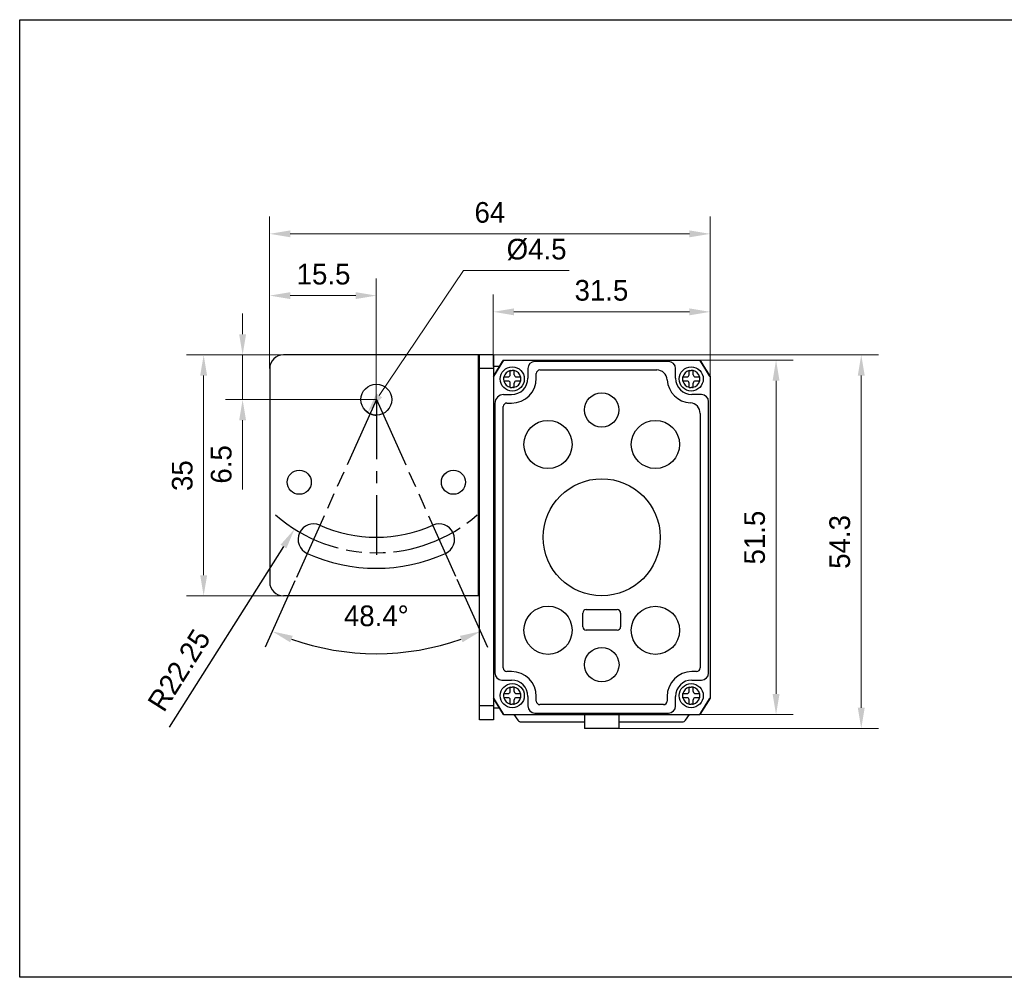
# Model space of a CAD drawing. Header units: millimetres. Extents: x -47 to 318, y 169 to 308.
# Tile 1 of 2: x -47 to 96, y 169 to 308. Entities that reach past the tile are written whole.
import ezdxf

# ---------------------------------------------------------------- set-up
doc = ezdxf.new("R2010")
doc.units = ezdxf.units.MM
doc.header["$LTSCALE"] = 23.1
doc.header["$PDMODE"] = 3
doc.header["$PDSIZE"] = 8
doc.linetypes.add('CENTER', pattern=[0.6, 0.375, -0.075, 0.075, -0.075])
doc.linetypes.add('PHANTOM', pattern=[0.8, 0.45, -0.05, 0.1, -0.05, 0.1, -0.05])
doc.layers.get('0').update_dxf_attribs({"linetype": 'CONTINUOUS'})
doc.layers.get('Defpoints').update_dxf_attribs({"linetype": 'CONTINUOUS'})
for name, color, linetype in [('000-ID2000X_DXF_DIMENSION', 7, 'CONTINUOUS'), ('DA-13-014413DXF_CONTINUOUS_LINE', 7, 'CONTINUOUS'), ('DE-11-107728_DXF_AXIS', 7, 'CONTINUOUS'), ('DE-11-107728DXF_CONTINUOUS_LINE', 7, 'CONTINUOUS'), ('DE-13-002784DXF_CONTINUOUS_LINE', 7, 'CONTINUOUS'), ('DE-13-002800DXF_CONTINUOUS_LINE', 7, 'CONTINUOUS'), ('DE-13-002801DXF_CONTINUOUS_LINE', 7, 'CONTINUOUS'), ('DE-13-002819DXF_CONTINUOUS_LINE', 7, 'CONTINUOUS'), ('DE-18-000293DXF_CONTINUOUS_LINE', 7, 'CONTINUOUS'), ('DE-18-000305DXF_CONTINUOUS_LINE', 7, 'CONTINUOUS'), ('DIMS', 7, 'CONTINUOUS'), ('SC-PM2X10B_DXF_CONTINUOUS_LINE', 7, 'CONTINUOUS')]:
    doc.layers.add(name, color=color, linetype=linetype)
doc.styles.get("Standard").update_dxf_attribs({"font": 'ISOCP', "width": 0.8})
doc.styles.add('尺寸值（小）', font='兰亭黑 GBK.TTF', dxfattribs={"height": 3})
doc.dimstyles.new('1直线标注', dxfattribs={"dimtxt": 3, "dimasz": 3, "dimexe": 2.5, "dimexo": 0, "dimtad": 1, "dimdec": 1, "dimdsep": 46, "dimtxsty": '尺寸值（小）', "dimblk": '_FILLED', "dimcen": 0, "dimclrd": 8, "dimclre": 8, "dimclrt": 7, "dimadec": 0, "dimazin": 0, "dimtp": 0.001, "dimtm": 0.001, "dimtfac": 1, "dimtdec": 1, "dimtmove": 0, "dimatfit": 0, "dimldrblk": '_FILLED', "dimfxl": 1, "dimtolj": 1, "dimlwd": 15, "dimlwe": 15, "dimarcsym": 0})
doc.dimstyles.new('2大圆直径标注', dxfattribs={"dimtxt": 3, "dimasz": 3, "dimexe": 2.5, "dimexo": 0, "dimtad": 1, "dimtoh": 1, "dimdec": 3, "dimlfac": 1.25, "dimdsep": 46, "dimtxsty": '尺寸值（小）', "dimblk": '_FILLED', "dimcen": 0, "dimclrd": 8, "dimclre": 8, "dimclrt": 7, "dimadec": 0, "dimazin": 0, "dimtp": 0.001, "dimtm": 0.001, "dimtfac": 1, "dimtdec": 3, "dimtmove": 0, "dimatfit": 2, "dimldrblk": '_FILLED', "dimfxl": 1, "dimtolj": 1, "dimlwd": 15, "dimlwe": 15, "dimarcsym": 0})
doc.dimstyles.new('DIMSTYLE_6', dxfattribs={"dimtxt": 3, "dimasz": 3, "dimexe": 2.5, "dimexo": 0.5, "dimgap": 3, "dimtad": 1, "dimdec": 1, "dimdsep": 46, "dimtxsty": 'STANDARD', "dimblk": '_FILLED', "dimblk1": '_FILLED', "dimblk2": '_FILLED', "dimcen": 0.09, "dimclrt": 3, "dimazin": 2, "dimtp": 0.5, "dimtm": 0.5, "dimtfac": 1, "dimtdec": -1, "dimtofl": 0, "dimtmove": 0, "dimatfit": 3, "dimldrblk": '_FILLED', "dimfxl": 1, "dimtolj": 1, "dimarcsym": 0})
doc.dimstyles.new('DIMSTYLE_7', dxfattribs={"dimtxt": 3, "dimasz": 3, "dimexe": 2.5, "dimexo": 0.5, "dimgap": 0.75, "dimtad": 1, "dimdsep": 46, "dimtxsty": 'STANDARD', "dimblk": '_FILLED', "dimblk1": '_FILLED', "dimblk2": '_FILLED', "dimcen": 0.09, "dimclrt": 3, "dimazin": 2, "dimtp": 0.2, "dimtm": 0.2, "dimtfac": 1, "dimtofl": 0, "dimtmove": 0, "dimatfit": 3, "dimldrblk": '_FILLED', "dimfxl": 1, "dimtolj": 1, "dimarcsym": 0})

# ---------------------------------------------------------------- blocks, each defined once
blk = doc.blocks.new('_FILLED')
at = {"color": 0, "linetype": 'ByBlock'}
blk.add_solid([(0, 0), (-1, 0.167), (-1, -0.167)], dxfattribs=at)
blk = doc.blocks.new('*D57')
at = {"layer": '000-ID2000X_DXF_DIMENSION', "color": 8, "lineweight": 15}
for p, q in [((21.66, 258.09), (21.66, 268.54)), ((53.16, 256.64), (53.16, 268.54)), ((24.66, 266.04), (50.16, 266.04))]:
    blk.add_line(p, q, dxfattribs=at)
at = {"layer": 'Defpoints', "color": 0}
for p in [(53.16, 266.04), (21.66, 258.09), (53.16, 256.64)]:
    blk.add_point(p, dxfattribs=at)
at = {"layer": '000-ID2000X_DXF_DIMENSION', "color": 8, "linetype": 'ByBlock', "lineweight": 15, "xscale": 3, "yscale": 3, "zscale": 3, "rotation": 180}
blk.add_blockref('_FILLED', (21.66, 266.04), dxfattribs=at)
at = {"layer": '000-ID2000X_DXF_DIMENSION', "color": 8, "linetype": 'ByBlock', "lineweight": 15, "xscale": 3, "yscale": 3, "zscale": 3}
blk.add_blockref('_FILLED', (53.16, 266.04), dxfattribs=at)
at = {"layer": '000-ID2000X_DXF_DIMENSION', "color": 7, "insert": (37.37, 270.67), "char_height": 3, "attachment_point": 2, "line_spacing_factor": 0.9, "style": '尺寸值（小）'}
blk.add_mtext('\\A1;31.5', dxfattribs=at)
blk = doc.blocks.new('*D58')
at = {"layer": '000-ID2000X_DXF_DIMENSION', "color": 8, "lineweight": 15}
for p, q in [((51.66, 259.04), (65.24, 259.04)), ((62.74, 256.04), (62.74, 210.54)), ((51.66, 207.54), (65.24, 207.54))]:
    blk.add_line(p, q, dxfattribs=at)
at = {"layer": 'Defpoints', "color": 0}
for p in [(51.66, 259.04), (51.66, 207.54), (62.74, 207.54)]:
    blk.add_point(p, dxfattribs=at)
at = {"layer": '000-ID2000X_DXF_DIMENSION', "color": 8, "linetype": 'ByBlock', "lineweight": 15, "xscale": 3, "yscale": 3, "zscale": 3}
for p, rotation in [((62.74, 259.04), 90), ((62.74, 207.54), 270)]:
    blk.add_blockref('_FILLED', p, dxfattribs=dict(at, rotation=rotation))
at = {"layer": '000-ID2000X_DXF_DIMENSION', "color": 7, "insert": (58.12, 233.25), "char_height": 3, "attachment_point": 2, "rotation": 90, "line_spacing_factor": 0.9, "style": '尺寸值（小）'}
blk.add_mtext('\\A1;51.5', dxfattribs=at)
blk = doc.blocks.new('*D67')
at = {"layer": '000-ID2000X_DXF_DIMENSION', "color": 8, "lineweight": 15}
for p, q in [((-10.84, 257.79), (-10.84, 279.87)), ((53.16, 256.64), (53.16, 279.87)), ((-7.84, 277.37), (50.16, 277.37))]:
    blk.add_line(p, q, dxfattribs=at)
at = {"layer": 'Defpoints', "color": 0}
for p in [(53.16, 277.37), (-10.84, 257.79), (53.16, 256.64)]:
    blk.add_point(p, dxfattribs=at)
at = {"layer": '000-ID2000X_DXF_DIMENSION', "color": 8, "linetype": 'ByBlock', "lineweight": 15, "xscale": 3, "yscale": 3, "zscale": 3, "rotation": 180}
blk.add_blockref('_FILLED', (-10.84, 277.37), dxfattribs=at)
at = {"layer": '000-ID2000X_DXF_DIMENSION', "color": 8, "linetype": 'ByBlock', "lineweight": 15, "xscale": 3, "yscale": 3, "zscale": 3}
blk.add_blockref('_FILLED', (53.16, 277.37), dxfattribs=at)
at = {"layer": '000-ID2000X_DXF_DIMENSION', "color": 7, "insert": (21.16, 281.99), "char_height": 3, "attachment_point": 2, "line_spacing_factor": 0.9, "style": '尺寸值（小）'}
blk.add_mtext('\\A1;64', dxfattribs=at)
blk = doc.blocks.new('*D68')
at = {"layer": '000-ID2000X_DXF_DIMENSION', "color": 8, "lineweight": 15}
for p, q in [((19.46, 259.79), (77.62, 259.79)), ((75.12, 256.79), (75.12, 208.54)), ((37.41, 205.54), (77.62, 205.54))]:
    blk.add_line(p, q, dxfattribs=at)
at = {"layer": 'Defpoints', "color": 0}
for p in [(19.46, 259.79), (37.41, 205.54), (75.12, 205.54)]:
    blk.add_point(p, dxfattribs=at)
at = {"layer": '000-ID2000X_DXF_DIMENSION', "color": 8, "linetype": 'ByBlock', "lineweight": 15, "xscale": 3, "yscale": 3, "zscale": 3}
for p, rotation in [((75.12, 259.79), 89.99999999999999), ((75.12, 205.54), 270)]:
    blk.add_blockref('_FILLED', p, dxfattribs=dict(at, rotation=rotation))
at = {"layer": '000-ID2000X_DXF_DIMENSION', "color": 7, "insert": (70.49, 232.62), "char_height": 3, "attachment_point": 2, "rotation": 90, "line_spacing_factor": 0.9, "style": '尺寸值（小）'}
blk.add_mtext('\\A1;54.3', dxfattribs=at)
blk = doc.blocks.new('*D69')
at = {"layer": '000-ID2000X_DXF_DIMENSION', "color": 8, "lineweight": 15}
for p, q in [((-8.84, 259.79), (-22.93, 259.79)), ((-20.43, 256.79), (-20.43, 227.79)), ((-8.84, 224.79), (-22.93, 224.79))]:
    blk.add_line(p, q, dxfattribs=at)
at = {"layer": 'Defpoints', "color": 0}
for p in [(-8.84, 259.79), (-20.43, 224.79), (-8.84, 224.79)]:
    blk.add_point(p, dxfattribs=at)
at = {"layer": '000-ID2000X_DXF_DIMENSION', "color": 8, "linetype": 'ByBlock', "lineweight": 15, "xscale": 3, "yscale": 3, "zscale": 3}
for p, rotation in [((-20.43, 259.79), 89.99999999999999), ((-20.43, 224.79), 270)]:
    blk.add_blockref('_FILLED', p, dxfattribs=dict(at, rotation=rotation))
at = {"layer": '000-ID2000X_DXF_DIMENSION', "color": 7, "insert": (-25.05, 242.25), "char_height": 3, "attachment_point": 2, "rotation": 90, "line_spacing_factor": 0.9, "style": '尺寸值（小）'}
blk.add_mtext('\\A1;35', dxfattribs=at)
blk = doc.blocks.new('*D70')
at = {"layer": '000-ID2000X_DXF_DIMENSION', "color": 8, "lineweight": 15}
for p, q in [((-10.84, 257.79), (-10.84, 270.9)), ((4.66, 253.2), (4.66, 270.9)), ((1.66, 268.4), (-7.84, 268.4))]:
    blk.add_line(p, q, dxfattribs=at)
at = {"layer": 'Defpoints', "color": 0}
for p in [(-10.84, 268.4), (-10.84, 257.79), (4.66, 253.2)]:
    blk.add_point(p, dxfattribs=at)
at = {"layer": '000-ID2000X_DXF_DIMENSION', "color": 8, "linetype": 'ByBlock', "lineweight": 15, "xscale": 3, "yscale": 3, "zscale": 3, "rotation": 180}
blk.add_blockref('_FILLED', (-10.84, 268.4), dxfattribs=at)
at = {"layer": '000-ID2000X_DXF_DIMENSION', "color": 8, "linetype": 'ByBlock', "lineweight": 15, "xscale": 3, "yscale": 3, "zscale": 3}
blk.add_blockref('_FILLED', (4.66, 268.4), dxfattribs=at)
at = {"layer": '000-ID2000X_DXF_DIMENSION', "color": 7, "insert": (-3.01, 273.02), "char_height": 3, "attachment_point": 2, "line_spacing_factor": 0.9, "style": '尺寸值（小）'}
blk.add_mtext('\\A1;15.5', dxfattribs=at)
blk = doc.blocks.new('*D71')
at = {"layer": '000-ID2000X_DXF_DIMENSION', "color": 8, "lineweight": 15}
for p, q in [((-14.77, 262.79), (-14.77, 265.79)), ((-8.84, 259.79), (-17.27, 259.79)), ((-14.77, 253.29), (-14.77, 259.79)), ((4.66, 253.29), (-17.27, 253.29)), ((-14.77, 250.29), (-14.77, 240.23))]:
    blk.add_line(p, q, dxfattribs=at)
at = {"layer": 'Defpoints', "color": 0}
for p in [(-14.77, 259.79), (-8.84, 259.79), (4.66, 253.29)]:
    blk.add_point(p, dxfattribs=at)
at = {"layer": '000-ID2000X_DXF_DIMENSION', "color": 8, "linetype": 'ByBlock', "lineweight": 15, "xscale": 3, "yscale": 3, "zscale": 3}
for p, rotation in [((-14.77, 259.79), 270), ((-14.77, 253.29), 90)]:
    blk.add_blockref('_FILLED', p, dxfattribs=dict(at, rotation=rotation))
at = {"layer": '000-ID2000X_DXF_DIMENSION', "color": 7, "insert": (-19.39, 246.67), "char_height": 3, "attachment_point": 3, "rotation": 90, "line_spacing_factor": 0.9, "style": '尺寸值（小）'}
blk.add_mtext('\\A1;6.5', dxfattribs=at)
blk = doc.blocks.new('*D80')
at = {"layer": '000-ID2000X_DXF_DIMENSION', "color": 0, "lineweight": -2}
for p, q in [((-7.16, 226.99), (-11.49, 217.35)), ((16.38, 227.2), (20.81, 217.35))]:
    blk.add_line(p, q, dxfattribs=at)
blk.add_arc((4.66, 253.29), 36.9, 250.4631, 289.5369, dxfattribs=at)
at = {"layer": 'Defpoints', "color": 0}
for p in [(-6.81, 227.77), (16.03, 227.98), (16.18, 227.66), (-6.95, 227.44), (-0.52, 216.75)]:
    blk.add_point(p, dxfattribs=at)
at = {"layer": '000-ID2000X_DXF_DIMENSION', "color": 0, "linetype": 'ByBlock', "lineweight": -2, "xscale": 3, "yscale": 3, "zscale": 3}
for p, rotation in [((-10.46, 219.63), 158.1334902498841), ((19.79, 219.63), 21.86650975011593)]:
    blk.add_blockref('_FILLED', p, dxfattribs=dict(at, rotation=rotation))
at = {"layer": '000-ID2000X_DXF_DIMENSION', "insert": (4.66, 223.39), "char_height": 3, "attachment_point": 2, "line_spacing_factor": 0.9, "style": '尺寸值（小）'}
blk.add_mtext('48.4°{}{{\\H0.7x;}{}}', dxfattribs=at)
blk = doc.blocks.new('*D73')
at = {"layer": '000-ID2000X_DXF_DIMENSION', "color": 0}
for p, q in [((4.57, 253.29), (4.75, 253.29)), ((4.66, 253.2), (4.66, 253.38))]:
    blk.add_line(p, q, dxfattribs=at)
at = {"layer": '000-ID2000X_DXF_DIMENSION', "color": 0, "lineweight": -2}
blk.add_line((-8.83, 231.95), (-25.43, 205.7), dxfattribs=at)
at = {"layer": 'Defpoints', "color": 0}
for p in [(4.66, 253.29), (-7.23, 234.48)]:
    blk.add_point(p, dxfattribs=at)
at = {"layer": '000-ID2000X_DXF_DIMENSION', "color": 0, "linetype": 'ByBlock', "lineweight": -2, "xscale": 3, "yscale": 3, "zscale": 3, "rotation": 57.70082770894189}
blk.add_blockref('_FILLED', (-7.23, 234.48), dxfattribs=at)
at = {"layer": '000-ID2000X_DXF_DIMENSION', "insert": (-21.83, 220.27), "char_height": 3, "attachment_point": 3, "rotation": 57.7008, "line_spacing_factor": 0.9, "style": '尺寸值（小）'}
blk.add_mtext('\\A1;R22.25', dxfattribs=at)
blk = doc.blocks.new('*D79')
at = {"layer": '000-ID2000X_DXF_DIMENSION', "color": 8, "lineweight": 15}
for p in [(5.08, 253.91), (32.66, 272.03)]:
    blk.add_line(p, (17.35, 272.03), dxfattribs=at)
at = {"layer": 'Defpoints', "color": 0}
for p in [(5.92, 255.15), (3.4, 251.43)]:
    blk.add_point(p, dxfattribs=at)
at = {"layer": '000-ID2000X_DXF_DIMENSION', "color": 8, "linetype": 'ByBlock', "lineweight": 15, "xscale": 3, "yscale": 3, "zscale": 3, "rotation": 235.8848527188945}
blk.add_blockref('_FILLED', (3.4, 251.43), dxfattribs=at)
at = {"layer": '000-ID2000X_DXF_DIMENSION', "color": 7, "insert": (23.6, 276.65), "char_height": 3, "attachment_point": 1, "line_spacing_factor": 0.9, "style": '尺寸值（小）'}
blk.add_mtext('\\A1;%%c4.5{}{{\\H0.7x;}{}}', dxfattribs=at)

msp = doc.modelspace()

# ---------------------------------------------------------------- linework, layer by layer
at = {"linetype": 'PHANTOM'}
for q in [(-6.95295, 227.442), (16.17975, 227.65938)]:
    msp.add_line((4.66224, 253.29165), q, dxfattribs=at)
msp.add_lwpolyline([(-47.16163, 308.47538), (318.23991, 308.47538), (318.23991, 169.38377), (-47.16163, 169.38377)], close=True)
msp.add_arc((4.66224, 253.29165), 22.25, 228.8425136, 311.259964, dxfattribs=at)
at = {"layer": 'DA-13-014413DXF_CONTINUOUS_LINE'}
for p, q in [((23.43927, 259.04165), (51.38521, 259.04165)), ((21.73822, 256.76321), (23.01542, 258.80673)), ((51.80907, 258.80673), (53.08627, 256.76321)), ((21.66224, 256.4983), (21.66224, 210.085)), ((53.16224, 256.4983), (53.16224, 210.085)), ((23.01542, 207.77657), (21.73822, 209.82009)), ((53.08627, 209.82009), (51.80907, 207.77657)), ((23.43927, 207.54165), (51.38521, 207.54165))]:
    msp.add_line(p, q, dxfattribs=at)
at = {"layer": 'DE-11-107728_DXF_AXIS', "linetype": 'CENTER'}
msp.add_line((4.66224, 253.29165), (4.66224, 229.13273), dxfattribs=at)
at = {"layer": 'DE-11-107728DXF_CONTINUOUS_LINE'}
for p, q in [((19.66224, 259.79165), (-8.83776, 259.79165)), ((19.46224, 259.79165), (19.46224, 224.79165)), ((19.66224, 206.79165), (19.66224, 259.79165)), ((21.66224, 259.79165), (19.66224, 259.79165)), ((21.66224, 259.79165), (21.66224, 256.64165)), ((-10.83776, 257.79165), (-10.83776, 226.79165)), ((21.66224, 257.79165), (19.66224, 257.79165)), ((19.66224, 224.79165), (-8.83776, 224.79165)), ((21.66224, 209.94165), (21.66224, 206.79165)), ((21.66224, 208.79165), (19.66224, 208.79165)), ((21.66224, 206.79165), (19.66224, 206.79165))]:
    msp.add_line(p, q, dxfattribs=at)
for centre, radius in [((4.66224, 253.29165), 2.25), ((-6.53776, 241.29165), 1.75), ((15.86224, 241.29165), 1.75)]:
    msp.add_circle(centre, radius, dxfattribs=at)
for centre, radius, start, end in [((-8.83776, 257.79165), 2, 90, 180), ((-4.45717, 232.99636), 2.25, 65.8038758, 245.8038758), ((4.66224, 253.29165), 20, 245.8038758, 294.1961242), ((13.78166, 232.99636), 2.25, 294.1961242, 114.1961242), ((4.66224, 253.29165), 24.5, 245.8038758, 294.1961242), ((-8.83776, 226.79165), 2, 180, 270)]:
    msp.add_arc(centre, radius, start, end, dxfattribs=at)
at = {"layer": 'DE-13-002784DXF_CONTINUOUS_LINE'}
for p, q in [((24.65363, 207.54165), (25.23087, 206.7335)), ((49.58981, 206.7335), (50.16706, 207.54165)), ((25.71911, 206.48224), (34.91224, 206.48224)), ((39.91224, 206.48224), (49.10157, 206.48224))]:
    msp.add_line(p, q, dxfattribs=at)
for centre, start, end in [((25.71911, 207.08224), 215.5376778, 270), ((49.10157, 207.08224), 270, 324.4623222)]:
    msp.add_arc(centre, 0.6, start, end, dxfattribs=at)
at = {"layer": 'DE-13-002800DXF_CONTINUOUS_LINE'}
for p, q in [((23.43936, 259.04165), (51.38512, 259.04165)), ((23.01537, 258.80665), (21.73824, 256.76325)), ((53.08624, 256.76325), (51.80912, 258.80665)), ((21.66224, 256.49825), (21.66224, 210.08505)), ((53.16224, 256.49825), (53.16224, 210.08505)), ((21.73824, 209.82005), (23.01537, 207.77665)), ((51.80912, 207.77665), (53.08624, 209.82005)), ((23.43936, 207.54165), (51.38512, 207.54165))]:
    msp.add_line(p, q, dxfattribs=at)
at = {"layer": 'DE-13-002801DXF_CONTINUOUS_LINE'}
for p, q in [((23.16224, 259.04165), (21.66224, 256.64165)), ((23.16224, 259.04165), (51.66224, 259.04165)), ((53.16224, 256.64165), (51.66224, 259.04165)), ((22.56849, 258.09165), (21.66224, 258.09165)), ((21.66224, 256.64165), (21.66224, 209.94165)), ((53.16224, 256.64165), (53.16224, 209.94165)), ((21.66224, 209.94165), (23.16224, 207.54165)), ((51.66224, 207.54165), (53.16224, 209.94165)), ((22.56849, 208.49165), (21.66224, 208.49165)), ((23.16224, 207.54165), (51.66224, 207.54165)), ((34.91224, 207.54165), (34.91224, 205.54165)), ((39.91224, 207.54165), (39.91224, 205.54165)), ((39.91224, 205.54165), (34.91224, 205.54165))]:
    msp.add_line(p, q, dxfattribs=at)
at = {"layer": 'DE-13-002819DXF_CONTINUOUS_LINE'}
for p, q in [((21.66224, 256.64165), (23.16224, 259.04165)), ((23.16224, 259.04165), (51.66224, 259.04165)), ((51.66224, 259.04165), (53.16224, 256.64165)), ((26.68482, 257.79165), (26.68482, 256.39165)), ((47.11224, 258.81907), (27.71224, 258.81907)), ((28.43224, 257.59783), (45.40225, 257.59783)), ((48.13966, 256.39165), (48.13966, 257.79165)), ((21.66224, 256.64165), (21.66224, 209.94165)), ((27.90606, 256.39165), (27.90606, 257.07165)), ((53.16224, 256.64165), (53.16224, 209.94165)), ((23.16224, 254.01907), (24.31224, 254.01907)), ((51.91224, 254.01907), (50.51224, 254.01907)), ((21.88482, 252.74165), (21.85078, 252.74165)), ((21.88482, 252.74165), (21.88482, 213.59165)), ((23.10606, 214.31165), (23.10606, 252.27165)), ((23.63224, 252.79783), (24.31224, 252.79783)), ((52.93966, 213.59165), (52.93966, 252.99165)), ((51.71842, 251.28166), (51.71842, 214.31165)), ((24.31224, 213.78546), (23.63224, 213.78546)), ((51.19224, 213.78546), (50.51224, 213.78546)), ((22.91224, 212.56423), (24.31224, 212.56423)), ((50.51224, 212.56423), (51.91224, 212.56423)), ((23.16224, 207.54165), (21.66224, 209.94165)), ((26.68482, 210.19165), (26.68482, 208.79165)), ((27.90606, 209.51165), (27.90606, 210.19165)), ((46.39224, 208.98546), (28.43224, 208.98546)), ((46.91842, 210.19165), (46.91842, 209.51165)), ((48.13966, 208.79165), (48.13966, 210.19165)), ((53.16224, 209.94165), (51.66224, 207.54165)), ((23.16224, 207.54165), (51.66224, 207.54165)), ((27.71224, 207.76423), (47.11224, 207.76423))]:
    msp.add_line(p, q, dxfattribs=at)
for centre, radius, start, end in [((27.71224, 257.79165), 1.02742, 90, 180), ((28.43224, 257.07165), 0.52618, 90, 180), ((45.40225, 256.07165), 1.52618, 3.5833217, 90), ((47.11224, 257.79165), 1.02742, 0, 90), ((24.31224, 256.39165), 3.59382, 270, 0), ((24.31224, 256.39165), 2.37258, 270, 0), ((50.51224, 256.39165), 3.59382, 183.5833217, 266.4166783), ((50.51224, 256.39165), 2.37258, 180, 270), ((23.16224, 252.74165), 1.27742, 90, 180), ((51.91224, 252.99165), 1.02742, 0, 90), ((23.63224, 252.27165), 0.52618, 90, 180), ((50.19224, 251.28166), 1.52618, 0, 86.4166783), ((22.91224, 213.59165), 1.02742, 180, 270), ((23.63224, 214.31165), 0.52618, 180, 270), ((24.31224, 210.19165), 3.59382, 0, 90), ((50.51224, 210.19165), 3.59382, 90, 180), ((51.19224, 214.31165), 0.52618, 270, 0), ((51.91224, 213.59165), 1.02742, 270, 0), ((24.31224, 210.19165), 2.37258, 0, 90), ((50.51224, 210.19165), 2.37258, 90, 180), ((28.43224, 209.51165), 0.52618, 180, 270), ((46.39224, 209.51165), 0.52618, 270, 0), ((27.71224, 208.79165), 1.02742, 180, 270), ((47.11224, 208.79165), 1.02742, 270, 0)]:
    msp.add_arc(centre, radius, start, end, dxfattribs=at)
at = {"layer": 'DE-18-000293DXF_CONTINUOUS_LINE'}
for p, q in [((34.66224, 220.29165), (34.66224, 222.29165)), ((35.16224, 222.79165), (39.66224, 222.79165)), ((40.16224, 222.29165), (40.16224, 220.29165)), ((39.66224, 219.79165), (35.16224, 219.79165))]:
    msp.add_line(p, q, dxfattribs=at)
for centre, radius in [((37.40224, 251.79165), 2.5), ((29.60224, 246.78165), 3.5), ((45.21224, 246.78165), 3.5), ((37.41224, 233.29165), 8.5), ((29.61224, 219.79165), 3.5), ((45.21224, 219.78165), 3.5), ((37.42224, 214.79165), 2.5)]:
    msp.add_circle(centre, radius, dxfattribs=at)
for centre, start, end in [((35.16224, 222.29165), 90, 180), ((39.66224, 222.29165), 0, 90), ((35.16224, 220.29165), 180, 270), ((39.66224, 220.29165), 270, 0)]:
    msp.add_arc(centre, 0.5, start, end, dxfattribs=at)
at = {"layer": 'DE-18-000305DXF_CONTINUOUS_LINE'}
for p, q in [((34.66224, 220.29165), (34.66224, 222.29165)), ((35.16224, 222.79165), (39.66224, 222.79165)), ((40.16224, 222.29165), (40.16224, 220.29165)), ((39.66224, 219.79165), (35.16224, 219.79165))]:
    msp.add_line(p, q, dxfattribs=at)
for centre, radius in [((37.40224, 251.79165), 2.5), ((29.60224, 246.78165), 3.5), ((45.21224, 246.78165), 3.5), ((37.41224, 233.29165), 8.5), ((29.61224, 219.79165), 3.5), ((45.21224, 219.78165), 3.5), ((37.42224, 214.79165), 2.5)]:
    msp.add_circle(centre, radius, dxfattribs=at)
for centre, start, end in [((35.16224, 222.29165), 90, 180), ((39.66224, 222.29165), 0, 90), ((35.16224, 220.29165), 180, 270), ((39.66224, 220.29165), 270, 0)]:
    msp.add_arc(centre, 0.5, start, end, dxfattribs=at)
at = {"layer": 'DIMS'}
msp.add_arc((4.66224, 253.29165), 2.25, 223.356045, 270, dxfattribs=at)
at = {"layer": 'SC-PM2X10B_DXF_CONTINUOUS_LINE'}
for p, q in [((24.11224, 257.54143), (24.16228, 257.54154)), ((24.11224, 256.89165), (24.11224, 257.54143)), ((24.16228, 257.54154), (24.41224, 257.54165)), ((24.71224, 256.89165), (24.71224, 257.54143)), ((50.11224, 257.54143), (50.16228, 257.54154)), ((50.11224, 256.89165), (50.11224, 257.54143)), ((50.16228, 257.54154), (50.41224, 257.54165)), ((50.71224, 256.89165), (50.71224, 257.54143)), ((23.16246, 256.59165), (23.16232, 256.52482)), ((23.16246, 256.59165), (23.81224, 256.59165)), ((25.01224, 256.59165), (25.66202, 256.59165)), ((49.16246, 256.59165), (49.16232, 256.52482)), ((49.16246, 256.59165), (49.81224, 256.59165)), ((51.01224, 256.59165), (51.66202, 256.59165)), ((23.81224, 255.99165), (23.16246, 255.99165)), ((24.11224, 255.04187), (24.11224, 255.69165)), ((24.6124, 255.04169), (24.41224, 255.04165)), ((24.71224, 255.04187), (24.71224, 255.69165)), ((25.66202, 255.99165), (25.01224, 255.99165)), ((25.66202, 255.99165), (25.66216, 256.05848)), ((49.81224, 255.99165), (49.16246, 255.99165)), ((50.11224, 255.04187), (50.11224, 255.69165)), ((50.6124, 255.04169), (50.41224, 255.04165)), ((50.71224, 255.04187), (50.71224, 255.69165)), ((51.66202, 255.99165), (51.01224, 255.99165)), ((51.66202, 255.99165), (51.66216, 256.05848)), ((23.16246, 210.59165), (23.16232, 210.52482)), ((23.16246, 210.59165), (23.81224, 210.59165)), ((24.11224, 211.54143), (24.16228, 211.54154)), ((24.11224, 210.89165), (24.11224, 211.54143)), ((24.16228, 211.54154), (24.41224, 211.54165)), ((24.71224, 210.89165), (24.71224, 211.54143)), ((25.01224, 210.59165), (25.66202, 210.59165)), ((49.16246, 210.59165), (49.16232, 210.52482)), ((49.16246, 210.59165), (49.81224, 210.59165)), ((50.11224, 211.54143), (50.16228, 211.54154)), ((50.11224, 210.89165), (50.11224, 211.54143)), ((50.16228, 211.54154), (50.41224, 211.54165)), ((50.71224, 210.89165), (50.71224, 211.54143)), ((51.01224, 210.59165), (51.66202, 210.59165)), ((23.81224, 209.99165), (23.16246, 209.99165)), ((24.11224, 209.04187), (24.11224, 209.69165)), ((24.6124, 209.04169), (24.41224, 209.04165)), ((24.71224, 209.04187), (24.71224, 209.69165)), ((25.66202, 209.99165), (25.01224, 209.99165)), ((25.66202, 209.99165), (25.66216, 210.05848)), ((49.81224, 209.99165), (49.16246, 209.99165)), ((50.11224, 209.04187), (50.11224, 209.69165)), ((50.6124, 209.04169), (50.41224, 209.04165)), ((50.71224, 209.04187), (50.71224, 209.69165)), ((51.66202, 209.99165), (51.01224, 209.99165)), ((51.66202, 209.99165), (51.66216, 210.05848))]:
    msp.add_line(p, q, dxfattribs=at)
for centre in [(24.41224, 256.29165), (50.41224, 256.29165), (24.41224, 210.29165), (50.41224, 210.29165)]:
    msp.add_circle(centre, 1.75, dxfattribs=at)
for centre, radius, start, end in [((24.48584, 153.25076), 104.29091, 89.8756188, 90.0404341), ((50.48584, 153.25076), 104.29091, 89.8756188, 90.0404341), ((147.78334, 256.29092), 124.62124, 179.8924636, 180.1375941), ((24.41224, 256.29165), 1.25, 103.8865404, 166.1134596), ((23.81224, 256.89165), 0.3, 270, 0), ((24.41224, 256.29165), 1.25, 13.8865404, 76.1134596), ((25.01224, 256.89165), 0.3, 180, 270), ((-98.95885, 256.29237), 124.62123, 359.8924636, 0.1375941), ((173.78334, 256.29092), 124.62124, 179.8924636, 180.1375941), ((50.41224, 256.29165), 1.25, 103.8865404, 166.1134596), ((49.81224, 256.89165), 0.3, 270, 0), ((50.41224, 256.29165), 1.25, 13.8865404, 76.1134596), ((51.01224, 256.89165), 0.3, 180, 270), ((-72.95885, 256.29237), 124.62123, 359.8924636, 0.1375941), ((24.41224, 256.29165), 1.25, 193.8865404, 256.1134596), ((23.81224, 255.69165), 0.3, 0, 90), ((24.33864, 359.33253), 104.29091, 269.8756188, 270.0404341), ((24.57471, 304.8276), 49.78593, 270.0433781, 270.1582792), ((24.41224, 256.29165), 1.25, 283.8865404, 346.1134596), ((25.01224, 255.69165), 0.3, 90, 180), ((50.41224, 256.29165), 1.25, 193.8865404, 256.1134596), ((49.81224, 255.69165), 0.3, 0, 90), ((50.33864, 359.33253), 104.29091, 269.8756188, 270.0404341), ((50.57471, 304.8276), 49.78593, 270.0433781, 270.1582792), ((50.41224, 256.29165), 1.25, 283.8865404, 346.1134596), ((51.01224, 255.69165), 0.3, 90, 180), ((147.78334, 210.29092), 124.62124, 179.8924636, 180.1375941), ((24.41224, 210.29165), 1.25, 103.8865404, 166.1134596), ((23.81224, 210.89165), 0.3, 270, 0), ((24.48584, 107.25076), 104.29091, 89.8756188, 90.0404341), ((24.41224, 210.29165), 1.25, 13.8865404, 76.1134596), ((25.01224, 210.89165), 0.3, 180, 270), ((-98.95885, 210.29237), 124.62123, 359.8924636, 0.1375941), ((173.78334, 210.29092), 124.62124, 179.8924636, 180.1375941), ((50.41224, 210.29165), 1.25, 103.8865404, 166.1134596), ((49.81224, 210.89165), 0.3, 270, 0), ((50.48584, 107.25076), 104.29091, 89.8756188, 90.0404341), ((50.41224, 210.29165), 1.25, 13.8865404, 76.1134596), ((51.01224, 210.89165), 0.3, 180, 270), ((-72.95885, 210.29237), 124.62123, 359.8924636, 0.1375941), ((24.41224, 210.29165), 1.25, 193.8865404, 256.1134596), ((23.81224, 209.69165), 0.3, 0, 90), ((24.33864, 313.33253), 104.29091, 269.8756188, 270.0404341), ((24.57471, 258.8276), 49.78593, 270.0433781, 270.1582792), ((24.41224, 210.29165), 1.25, 283.8865404, 346.1134596), ((25.01224, 209.69165), 0.3, 90, 180), ((50.41224, 210.29165), 1.25, 193.8865404, 256.1134596), ((49.81224, 209.69165), 0.3, 0, 90), ((50.33864, 313.33253), 104.29091, 269.8756188, 270.0404341), ((50.57471, 258.8276), 49.78593, 270.0433781, 270.1582792), ((50.41224, 210.29165), 1.25, 283.8865404, 346.1134596), ((51.01224, 209.69165), 0.3, 90, 180)]:
    msp.add_arc(centre, radius, start, end, dxfattribs=at)

# ---------------------------------------------------------------- dimensions: what is measured, and where the dimension line sits
at = {"layer": '000-ID2000X_DXF_DIMENSION'}
for base, p1, picture, middle in [((53.16224, 277.36645), (-10.83776, 257.79165), '*D67', (21.15931, 277.36645)), ((53.16224, 266.04037), (21.66224, 258.09165), '*D57', (37.36829, 266.04037))]:
    dim = msp.add_linear_dim(base=base, p1=p1, p2=(53.16224, 256.64165), dimstyle='1直线标注', dxfattribs=at)
    dim.commit()
    dim.dimension.update_dxf_attribs({"geometry": picture, "text_midpoint": middle, "dimtype": 160})
dim = msp.add_diameter_dim_2p(p1=(5.92417, 255.15445), p2=(3.40031, 251.42884), text='%%c4.5{}{{\\H0.7x;}{}}', dimstyle='2大圆直径标注', override={"dimtoh": 7, "dimdec": 3, "dimlfac": 1.25, "dimpost": '<>', "dimclrd": 8, "dimclre": 8, "dimclrt": 7, "dimtix": 0, "dimtofl": 0, "dimtmove": 0, "dimatfit": 3}, dxfattribs=at)
dim.commit()
dim.dimension.update_dxf_attribs({"geometry": '*D79', "text_midpoint": (28.13409, 272.02608), "dimtype": 163})
for base, p1, p2, angle, picture, middle in [((-10.83776, 268.39902), (4.66224, 253.20165), (-10.83776, 257.79165), 180, '*D70', (-3.00866, 268.39902)), ((-14.76658, 259.79165), (4.66224, 253.29165), (-8.83776, 259.79165), 90, '*D71', (-14.76658, 243.76089)), ((-20.42882, 224.79165), (-8.83776, 259.79165), (-8.83776, 224.79165), 270, '*D69', (-20.42882, 242.25356)), ((75.1174011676, 205.5416471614), (19.462240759, 259.7916471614), (37.412240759, 205.5416471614), 270, '*D68', (75.1174011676, 232.6197758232)), ((62.74074, 207.54165), (51.66224, 259.04165), (51.66224, 207.54165), 270, '*D58', (62.74074, 233.2477))]:
    dim = msp.add_linear_dim(base=base, p1=p1, p2=p2, angle=angle, dimstyle='1直线标注', dxfattribs=at)
    dim.commit()
    dim.dimension.update_dxf_attribs({"geometry": picture, "text_midpoint": middle, "dimtype": 160})
at = {"layer": '000-ID2000X_DXF_DIMENSION', "color": 8}
dim = msp.add_radius_dim(center=(4.66224, 253.29165), mpoint=(-7.22683, 234.4844), text='R<>', dimstyle='DIMSTYLE_7', override={"dimpost": '<>', "dimtxsty": '尺寸值（小）', "dimclrt": 256}, dxfattribs=at)
dim.commit()
dim.dimension.update_dxf_attribs({"geometry": '*D73', "text_midpoint": (-21.41981, 212.0326), "dimtype": 164})
dim = msp.add_angular_dim_2l(base=(-0.51521, 216.75469), line1=((-6.80708, 227.76663), (-6.95295, 227.442)), line2=((16.03389, 227.98401), (16.17975, 227.65938)), text='48.4°{}{{\\H0.7x;}{}}', dimstyle='DIMSTYLE_6', override={"dimdec": 4, "dimtxsty": '尺寸值（小）', "dimclrt": 256, "dimadec": 4}, dxfattribs=at)
dim.commit()
dim.dimension.update_dxf_attribs({"geometry": '*D80', "text_midpoint": (4.66224, 221.38968)})

doc.saveas('drawing.dxf')
